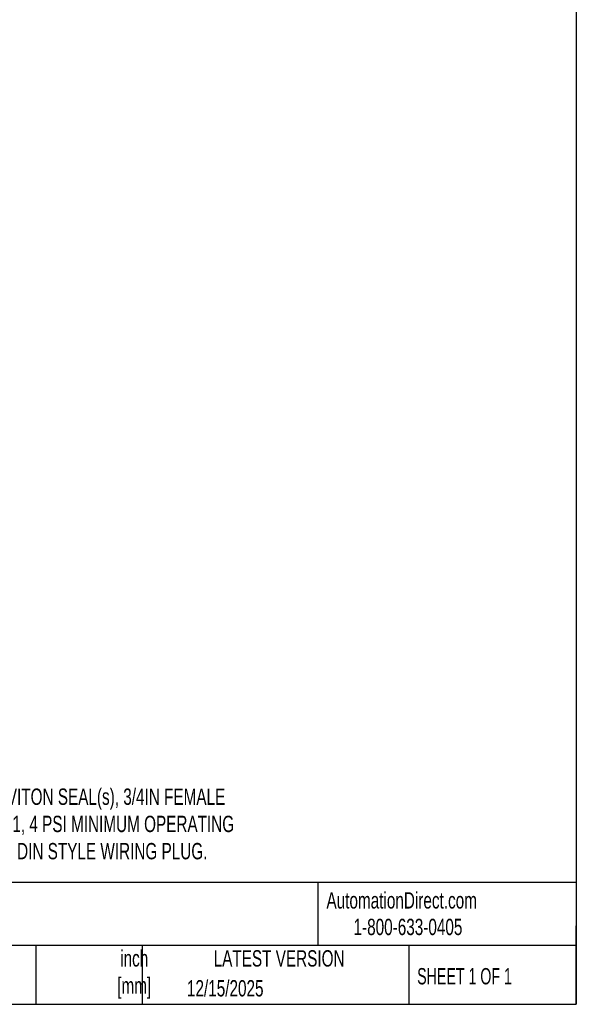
# Model space of a CAD drawing. Header units: inches. Extents: x 0.5 to 21.5, y 0.5 to 16.5.
# Tile 6 of 10: x 15.8 to 21.5, y 0.5 to 10.5. Entities that reach past the tile are written whole.
import ezdxf

# ---------------------------------------------------------------- set-up
doc = ezdxf.new("R2010")
doc.units = ezdxf.units.IN
doc.header["$LTSCALE"] = 2
doc.header["$MEASUREMENT"] = 0
doc.linetypes.add('SLD-Solid', pattern=[0])
doc.layers.add('TEXT', color=140, linetype='SLD-Solid', lineweight=25)
doc.styles.add('SLDTEXTSTYLE0', font='TXT', dxfattribs={"width": 0.7})
doc.styles.add('SLDTEXTSTYLE1', font='TXT', dxfattribs={"width": 0.65})

msp = doc.modelspace()

# ---------------------------------------------------------------- linework, layer by layer
at = {"layer": 'TEXT'}
for p, q in [((21.5, 16.5), (21.5, 0.5)), ((21.5, 1.742), (0.5, 1.742)), ((18.864, 1.742), (18.864, 1.1)), ((21.5, 0.5), (21.5, 1.3)), ((21.5, 1.1), (0.5, 1.1)), ((15.986, 1.1), (15.986, 0.5)), ((17.072, 1.1), (17.072, 0.5)), ((19.791, 1.1), (19.791, 0.5)), ((0.5, 0.5), (21.5, 0.5))]:
    msp.add_line(p, q, dxfattribs=at)

# ---------------------------------------------------------------- texts
for s, insert, char_height, attachment_point, style in [('2-PORT (2-WAY), 2-POSITION, N.C., BRASS BODY, VITON SEAL(s), 3/4IN FEMALE ^JNPT INLET(s), 3/4IN FEMALE NPT OUTLET(s), CV=6.1, 4 PSI MINIMUM OPERATING ^JPRESSURE, 120 VAC OPERATING VOLTAGE, 18mm DIN STYLE WIRING PLUG.', (11.921, 2.702), 0.166667, 1, 'SLDTEXTSTYLE0'), ('AutomationDirect.com', (18.952, 1.644), 0.16667, 1, 'SLDTEXTSTYLE0'), ('1-800-633-0405', (19.228, 1.373), 0.16667, 1, 'SLDTEXTSTYLE0'), ('inch^J[mm]', (16.991, 1.052), 0.1667, 2, 'SLDTEXTSTYLE0'), ('LATEST VERSION', (18.469, 1.052), 0.16667, 2, 'SLDTEXTSTYLE0'), ('SHEET 1 OF 1', (19.877, 0.87), 0.16667, 1, 'SLDTEXTSTYLE1'), ('12/15/2025', (17.529, 0.747), 0.1667, 1, 'SLDTEXTSTYLE0')]:
    msp.add_mtext(s, dxfattribs=dict(at, insert=insert, char_height=char_height, attachment_point=attachment_point, style=style))

doc.saveas('drawing.dxf')
